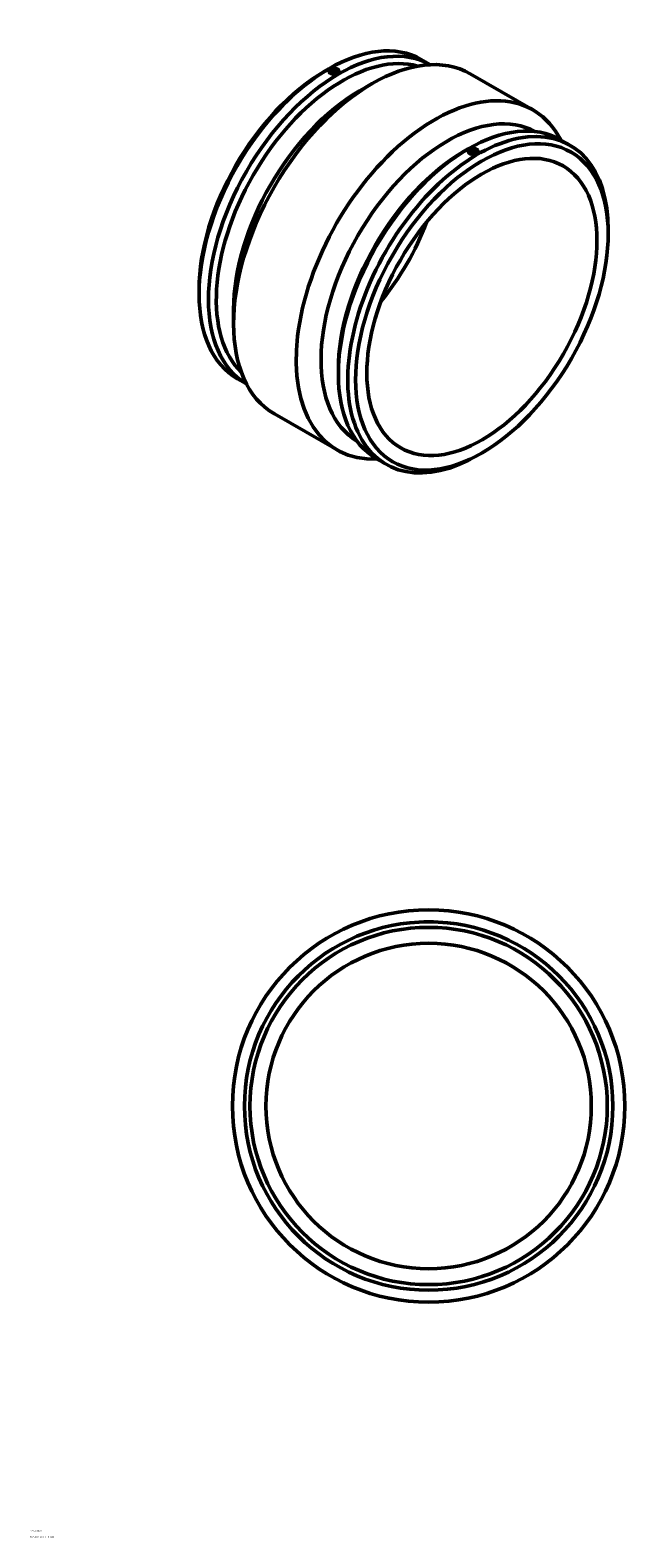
# Model space of a CAD drawing. Header units: millimetres. Extents: x -675 to 1769, y -2124 to 2400.
# Tile 5 of 5: x 855 to 1769, y 83 to 2400. Entities that reach past the tile are written whole.
import ezdxf

# ---------------------------------------------------------------- set-up
doc = ezdxf.new("R2010")
doc.units = ezdxf.units.MM
doc.layers.add('Title (ISO)', color=7, linetype='Continuous', lineweight=50)
doc.layers.add('Visible (ANSI)', color=7, linetype='Continuous', lineweight=50)
doc.styles.add('Note Text (ISO)', font='tahoma.ttf')

# ---------------------------------------------------------------- blocks, each defined once
blk = doc.blocks.new('Title Blocks ISO')
at = {"layer": 'Title (ISO)', "color": 232, "true_color": 0xca0064, "style": 'Note Text (ISO)'}
for tag, p in [('PART_NUMBER_001', (34.2, 73.1)), ('DESCRIPTION_001', (33.8, 63.4))]:
    blk.add_attdef(tag, p, '', height=2.5, dxfattribs=at)

msp = doc.modelspace()

# ---------------------------------------------------------------- linework, layer by layer
at = {"layer": 'Visible (ANSI)'}
for p, q in [((1308.114, 2337.245), (1314.094, 2340.715)), ((1456.094, 2355.04), (1470.122, 2346.962)), ((1314.588, 2337.005), (1314.588, 2336.965)), ((1320.088, 2334.366), (1320.088, 2334.553)), ((1324.088, 2334.366), (1324.088, 2334.553)), ((1329.588, 2337.005), (1329.588, 2336.965)), ((1361.154, 2306.701), (1380.165, 2317.734)), ((1531.448, 2332.995), (1627.614, 2277.616)), ((1670.065, 2231.823), (1684.504, 2223.508)), ((1522.085, 2214.027), (1528.065, 2217.498)), ((1528.558, 2213.747), (1528.558, 2213.788)), ((1534.058, 2211.335), (1534.058, 2211.149)), ((1538.058, 2211.335), (1538.058, 2211.149)), ((1543.558, 2213.747), (1543.558, 2213.788)), ((1743.389, 2086.587), (1743.389, 2093.501)), ((1114.757, 2001.475), (1114.757, 1994.561)), ((1167.797, 1970.931), (1167.797, 1948.951)), ((1328.727, 1878.257), (1328.727, 1871.343)), ((1173.642, 1864.554), (1187.67, 1856.476)), ((1230.531, 1810.445), (1326.698, 1755.067)), ((1387.613, 1741.336), (1402.052, 1733.021)), ((1550.032, 1750.817), (1544.052, 1747.346)), ((1459.964, 1029.927), (1467.464, 1029.927)), ((1459.964, 1029.927), (1459.964, 1029.828)), ((1467.464, 1029.927), (1474.964, 1029.927)), ((1474.964, 1029.927), (1474.964, 1029.828))]:
    msp.add_line(p, q, dxfattribs=at)
for radius in [301.5, 283, 274.51, 250]:
    msp.add_circle((1467.464, 746.927), radius, dxfattribs=at)
for centre, major_axis, ratio, start_param, end_param in [((1314.868, 2109.797), (141.226, 245.243), 0.57809312, 0, 3.14159265), ((1329.307, 2101.482), (141.226, 245.243), 0.57809312, 0.00291335, 3.13867931), ((1335.311, 2098.025), (136.989, 237.886), 0.57809312, 0.14497865, 2.99661401), ((1380.99, 2071.72), (150.458, 261.275), 0.57809312, 0, 3.14159265), ((1322.088, 2337.005), (-7.5, 0), 0.5758617, 5.49778714, 8.6393798), ((1322.088, 2337.005), (7.5, 0), 0.5758617, 5.49778714, 8.6393798), ((1308.865, 2113.254), (-136.989, -237.886), 0.57809312, 3.92892453, 5.49585344), ((1322.088, 2334.553), (-2, 0), 0.5758617, 2.97290348, 6.45187448), ((1361.905, 2082.71), (-136.989, -237.886), 0.57809312, 3.92892453, 5.49585344), ((1477.156, 2016.341), (150.458, 261.275), 0.57809312, 5.93105508, 9.77690819), ((1496.241, 2005.351), (136.989, 237.886), 0.57809312, 0.01397448, 3.12761818), ((1528.839, 1986.58), (141.226, 245.243), 0.57809312, 0, 3.14159265), ((1543.278, 1978.265), (141.226, 245.243), 0.57809312, 5.49585344, 10.21210983), ((1522.835, 1990.037), (-136.989, -237.886), 0.57809312, 3.92892453, 5.49585344), ((1536.058, 2213.788), (-7.5, 0), 0.5758617, 5.49778714, 8.6393798), ((1536.058, 2213.788), (7.5, 0), 0.5758617, 5.49778714, 8.6393798), ((1536.058, 2211.335), (-2, 0), 0.5758617, 2.97290348, 6.45187448), ((1308.865, 2113.254), (124.758, 216.646), 0.57809312, 4.42792073, 4.99685723)]:
    msp.add_ellipse(centre, major_axis=major_axis, ratio=ratio, start_param=start_param, end_param=end_param, dxfattribs=at)
for centre, major_axis, ratio in [((1322.088, 2337.005), (-5, 0), 0.5758617), ((1549.281, 1974.807), (-136.989, -237.886), 0.57809312), ((1549.281, 1974.807), (-124.758, -216.646), 0.57809312), ((1536.058, 2213.788), (-5, 0), 0.5758617)]:
    msp.add_ellipse(centre, major_axis=major_axis, ratio=ratio, dxfattribs=at)
for points, knots in [([(1327.391, 2333.951), (1326.725, 2333.568), (1325.882, 2333.231), (1324.034, 2332.775), (1323.029, 2332.656), (1321.146, 2332.636), (1320.142, 2332.733), (1318.294, 2333.158), (1317.45, 2333.487), (1316.118, 2334.254), (1315.541, 2334.743), (1314.776, 2335.823), (1314.588, 2336.412), (1314.588, 2336.965)], [1.13011683, 1.13011683, 1.13011683, 1.13011683, 1.41264603, 1.41264603, 1.69517524, 1.69517524, 1.97770445, 1.97770445, 2.26023366, 2.26023366, 2.54276287, 2.54276287, 2.82529208, 2.82529208, 2.82529208, 2.82529208]), ([(1329.588, 2336.965), (1329.588, 2336.433), (1329.399, 2335.865), (1328.634, 2334.816), (1328.057, 2334.335), (1327.391, 2333.951)], [0.565058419, 0.565058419, 0.565058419, 0.565058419, 0.847587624, 0.847587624, 1.130116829, 1.130116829, 1.130116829, 1.130116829]), ([(1541.361, 2210.734), (1540.696, 2210.35), (1539.852, 2210.014), (1538.004, 2209.558), (1537, 2209.438), (1535.116, 2209.418), (1534.112, 2209.516), (1532.264, 2209.941), (1531.421, 2210.269), (1530.755, 2210.653), (1530.089, 2211.036), (1529.512, 2211.526), (1528.746, 2212.605), (1528.558, 2213.195), (1528.558, 2213.747)], [-1.13011683, -1.13011683, -1.13011683, -1.13011683, -0.84758762, -0.84758762, -0.56505842, -0.56505842, -0.28252921, -0.28252921, 0, 0, 0, 0.28252921, 0.28252921, 0.56505842, 0.56505842, 0.56505842, 0.56505842]), ([(1543.558, 2213.747), (1543.558, 2213.215), (1543.37, 2212.648), (1542.605, 2211.599), (1542.027, 2211.117), (1541.361, 2210.734)], [2.825292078, 2.825292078, 2.825292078, 2.825292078, 3.107821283, 3.107821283, 3.390350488, 3.390350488, 3.390350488, 3.390350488])]:
    msp.add_open_spline(points, degree=3, knots=knots, dxfattribs=at)

# ---------------------------------------------------------------- block references
msp.add_blockref('Title Blocks ISO', (821, 20)).add_auto_attribs({'PART_NUMBER_001': '490103500', 'DESCRIPTION_001': 'PLASSON COUPLER 500'})

doc.saveas('drawing.dxf')
